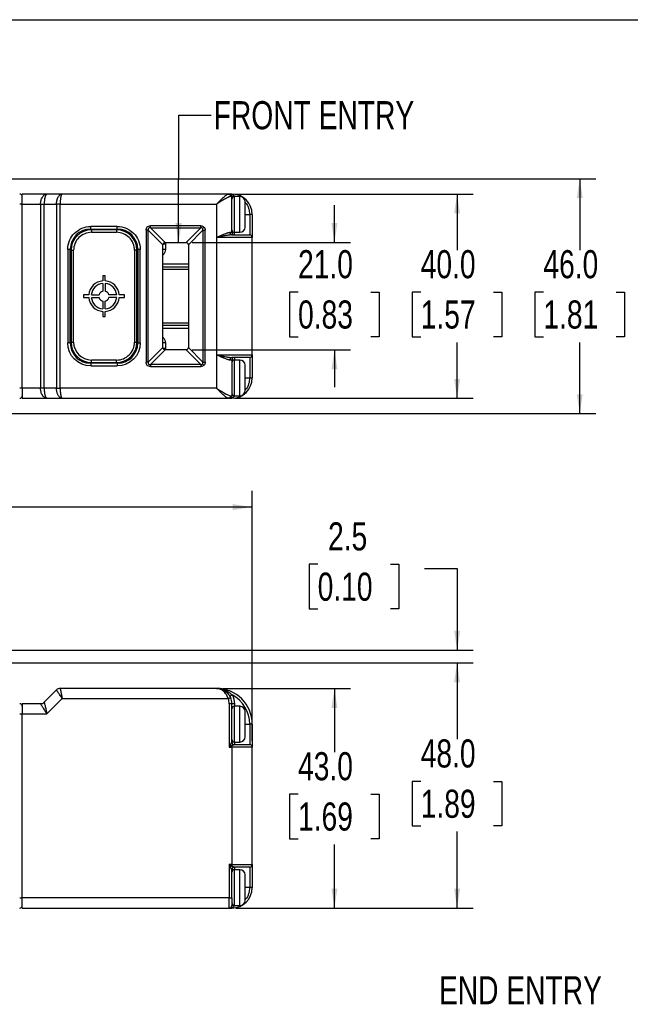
# Model space of a CAD drawing. Header units: millimetres. Extents: x 0 to 559, y 0 to 432.
# Tile 8 of 23: x 186 to 305, y 239 to 432. Entities that reach past the tile are written whole.
import ezdxf

# ---------------------------------------------------------------- set-up
doc = ezdxf.new("R2010")
doc.units = ezdxf.units.MM
doc.layers.add('DIMENSIONS', color=140, linetype='Continuous', lineweight=25)
doc.layers.add('TEXT', color=140, linetype='Continuous', lineweight=25)
doc.styles.add('SLDTEXTSTYLE0', font='TXT', dxfattribs={"width": 0.75})
doc.dimstyles.new('SLDDIMSTYLE0', dxfattribs={"dimtxt": 5.5, "dimasz": 3.81, "dimexe": 0, "dimexo": 0.0625, "dimgap": 1.375, "dimtad": 0, "dimtih": 1, "dimtoh": 1, "dimdec": 1, "dimrnd": 1e-09, "dimzin": 4, "dimdsep": 46, "dimtxsty": 'SLDTEXTSTYLE0', "dimsah": 1, "dimcen": 0.09, "dimadec": 0, "dimazin": 1, "dimtfac": 1, "dimtdec": 1, "dimtofl": 0, "dimtmove": 0, "dimatfit": 3, "dimfxl": 0, "dimfrac": 2, "dimtolj": 1, "dimtzin": 12, "dimarcsym": 0})
doc.dimstyles.new('SLDDIMSTYLE1', dxfattribs={"dimtxt": 5.5, "dimasz": 3.81, "dimexe": 0, "dimexo": 0.0625, "dimgap": 1.375, "dimtad": 0, "dimtih": 1, "dimtoh": 1, "dimdec": 1, "dimrnd": 1e-09, "dimzin": 12, "dimdsep": 46, "dimtxsty": 'SLDTEXTSTYLE0', "dimsah": 1, "dimcen": 0.09, "dimadec": 0, "dimazin": 3, "dimtfac": 1, "dimtdec": 1, "dimtmove": 0, "dimatfit": 0, "dimfxl": 0, "dimfrac": 2, "dimtolj": 1, "dimtzin": 12, "dimarcsym": 0})
doc.dimstyles.new('SLDDIMSTYLE2', dxfattribs={"dimtxt": 5.5, "dimasz": 3.81, "dimexe": 0, "dimexo": 0.0625, "dimgap": 1.375, "dimtad": 0, "dimtih": 1, "dimtoh": 1, "dimdec": 1, "dimrnd": 1e-09, "dimzin": 4, "dimdsep": 46, "dimtxsty": 'SLDTEXTSTYLE0', "dimsah": 1, "dimcen": 0.09, "dimadec": 0, "dimazin": 1, "dimtfac": 1, "dimtdec": 1, "dimtmove": 0, "dimatfit": 0, "dimfxl": 0, "dimfrac": 2, "dimtolj": 1, "dimtzin": 12, "dimarcsym": 0})
doc.dimstyles.new('SLDDIMSTYLE3', dxfattribs={"dimtxt": 0.18, "dimasz": 3.81, "dimexe": 0, "dimexo": 0.0625, "dimgap": 0, "dimtad": 0, "dimtih": 1, "dimtoh": 1, "dimdec": 0, "dimrnd": 1e-09, "dimzin": 0, "dimdsep": 46, "dimtxsty": 'Standard', "dimsah": 1, "dimcen": 0.09, "dimadec": 0, "dimazin": 0, "dimtfac": 3.81, "dimtdec": 0, "dimtofl": 0, "dimtmove": 0, "dimatfit": 3, "dimfxl": 0, "dimfrac": 2, "dimtolj": 1, "dimtzin": 0, "dimarcsym": 0})

# ---------------------------------------------------------------- blocks, each defined once
blk = doc.blocks.new('_D_1')
at = {"layer": 'DIMENSIONS'}
for p, q in [((56.5, 298.84), (56.5, 339.55)), ((231.5, 290.64), (231.5, 339.55)), ((56.5, 336.37), (132.43, 336.37)), ((136.89, 337.18), (135.22, 337.18)), ((135.22, 337.18), (135.22, 328.45)), ((151.12, 337.18), (152.79, 337.18)), ((152.79, 337.18), (152.79, 328.45)), ((231.5, 336.37), (155.58, 336.37)), ((135.22, 328.45), (136.89, 328.45)), ((152.79, 328.45), (151.12, 328.45))]:
    blk.add_line(p, q, dxfattribs=at)
for points in [[(56.5, 336.37), (60.31, 335.79), (60.31, 336.96)], [(231.5, 336.37), (227.69, 336.96), (227.69, 335.79)]]:
    blk.add_solid(points, dxfattribs=at)
at = {"layer": 'DIMENSIONS', "char_height": 5.5, "attachment_point": 1, "style": 'SLDTEXTSTYLE0'}
for s, insert in [('175.0', (134.86, 345.39)), ('6.89', (136.89, 335.54))]:
    blk.add_mtext(s, dxfattribs=dict(at, insert=insert))
blk = doc.blocks.new('_D_2')
at = {"layer": 'DIMENSIONS'}
for p, q in [((225.77, 300.87), (250.75, 300.87)), ((247.58, 300.87), (247.58, 288.41)), ((240.46, 280.18), (238.79, 280.18)), ((238.79, 280.18), (238.79, 271.45)), ((254.69, 280.18), (256.36, 280.18)), ((256.36, 280.18), (256.36, 271.45)), ((238.79, 271.45), (240.46, 271.45)), ((247.58, 257.87), (247.58, 270.33)), ((256.36, 271.45), (254.69, 271.45)), ((228.27, 257.87), (250.75, 257.87))]:
    blk.add_line(p, q, dxfattribs=at)
for points in [[(247.58, 300.87), (246.99, 297.06), (248.16, 297.06)], [(247.58, 257.87), (248.16, 261.68), (246.99, 261.68)]]:
    blk.add_solid(points, dxfattribs=at)
at = {"layer": 'DIMENSIONS', "char_height": 5.5, "attachment_point": 1, "style": 'SLDTEXTSTYLE0'}
for s, insert in [('43.0', (240.46, 288.39)), ('1.69', (240.46, 278.54))]:
    blk.add_mtext(s, dxfattribs=dict(at, insert=insert))
blk = doc.blocks.new('_D_3')
at = {"layer": 'DIMENSIONS'}
for p, q in [((171.39, 305.87), (274.75, 305.87)), ((271.58, 305.87), (271.58, 290.91)), ((264.46, 282.68), (262.79, 282.68)), ((262.79, 282.68), (262.79, 273.95)), ((278.69, 282.68), (280.36, 282.68)), ((280.36, 282.68), (280.36, 273.95)), ((262.79, 273.95), (264.46, 273.95)), ((280.36, 273.95), (278.69, 273.95)), ((271.58, 257.87), (271.58, 272.83)), ((228.27, 257.87), (274.75, 257.87))]:
    blk.add_line(p, q, dxfattribs=at)
for points in [[(271.58, 305.87), (270.99, 302.06), (272.16, 302.06)], [(271.58, 257.87), (272.16, 261.68), (270.99, 261.68)]]:
    blk.add_solid(points, dxfattribs=at)
at = {"layer": 'DIMENSIONS', "char_height": 5.5, "attachment_point": 1, "style": 'SLDTEXTSTYLE0'}
for s, insert in [('48.0', (264.46, 290.89)), ('1.89', (264.46, 281.04))]:
    blk.add_mtext(s, dxfattribs=dict(at, insert=insert))
blk = doc.blocks.new('_D_4')
at = {"layer": 'DIMENSIONS'}
for p, q in [((244.3, 325.18), (242.63, 325.18)), ((242.63, 325.18), (242.63, 316.45)), ((258.53, 325.18), (260.2, 325.18)), ((260.2, 325.18), (260.2, 316.45)), ((265.23, 324.37), (271.58, 324.37)), ((271.58, 324.37), (271.58, 308.37)), ((242.63, 316.45), (244.3, 316.45)), ((260.2, 316.45), (258.53, 316.45)), ((131.27, 308.37), (274.75, 308.37)), ((171.39, 305.87), (274.75, 305.87)), ((271.58, 305.87), (271.58, 298.55))]:
    blk.add_line(p, q, dxfattribs=at)
for points in [[(271.58, 308.37), (272.16, 312.18), (270.99, 312.18)], [(271.58, 305.87), (270.99, 302.06), (272.16, 302.06)]]:
    blk.add_solid(points, dxfattribs=at)
at = {"layer": 'DIMENSIONS', "char_height": 5.5, "attachment_point": 1, "style": 'SLDTEXTSTYLE0'}
for s, insert in [('2.5', (246.33, 333.39)), ('0.10', (244.3, 323.54))]:
    blk.add_mtext(s, dxfattribs=dict(at, insert=insert))
blk = doc.blocks.new('_D_5')
at = {"layer": 'DIMENSIONS'}
for p, q in [((247.58, 388.17), (247.58, 395.49)), ((219.77, 388.17), (250.75, 388.17)), ((240.46, 378.48), (238.79, 378.48)), ((238.79, 378.48), (238.79, 369.74)), ((254.69, 378.48), (256.36, 378.48)), ((256.36, 378.48), (256.36, 369.74)), ((238.79, 369.74), (240.46, 369.74)), ((256.36, 369.74), (254.69, 369.74)), ((219.77, 367.17), (250.75, 367.17)), ((247.58, 367.17), (247.58, 359.84))]:
    blk.add_line(p, q, dxfattribs=at)
for points in [[(247.58, 388.17), (248.16, 391.98), (246.99, 391.98)], [(247.58, 367.17), (246.99, 363.36), (248.16, 363.36)]]:
    blk.add_solid(points, dxfattribs=at)
at = {"layer": 'DIMENSIONS', "char_height": 5.5, "attachment_point": 1, "style": 'SLDTEXTSTYLE0'}
for s, insert in [('21.0', (240.46, 386.68)), ('0.83', (240.46, 376.83))]:
    blk.add_mtext(s, dxfattribs=dict(at, insert=insert))
blk = doc.blocks.new('_D_6')
at = {"layer": 'DIMENSIONS'}
for p, q in [((228.07, 397.67), (274.75, 397.67)), ((271.58, 397.67), (271.58, 386.7)), ((264.46, 378.48), (262.79, 378.48)), ((262.79, 378.48), (262.79, 369.74)), ((278.69, 378.48), (280.36, 378.48)), ((280.36, 378.48), (280.36, 369.74)), ((262.79, 369.74), (264.46, 369.74)), ((271.58, 357.67), (271.58, 368.63)), ((280.36, 369.74), (278.69, 369.74)), ((228.07, 357.67), (274.75, 357.67))]:
    blk.add_line(p, q, dxfattribs=at)
for points in [[(271.58, 397.67), (270.99, 393.86), (272.16, 393.86)], [(271.58, 357.67), (272.16, 361.48), (270.99, 361.48)]]:
    blk.add_solid(points, dxfattribs=at)
at = {"layer": 'DIMENSIONS', "char_height": 5.5, "attachment_point": 1, "style": 'SLDTEXTSTYLE0'}
for s, insert in [('40.0', (264.46, 386.68)), ('1.57', (264.46, 376.83))]:
    blk.add_mtext(s, dxfattribs=dict(at, insert=insert))
blk = doc.blocks.new('_D_7')
at = {"layer": 'DIMENSIONS'}
for p, q in [((171.39, 400.67), (298.75, 400.67)), ((295.58, 400.67), (295.58, 386.7)), ((288.46, 378.48), (286.79, 378.48)), ((286.79, 378.48), (286.79, 369.74)), ((302.69, 378.48), (304.36, 378.48)), ((304.36, 378.48), (304.36, 369.74)), ((286.79, 369.74), (288.46, 369.74)), ((295.58, 354.67), (295.58, 368.63)), ((304.36, 369.74), (302.69, 369.74)), ((171.39, 354.67), (298.75, 354.67))]:
    blk.add_line(p, q, dxfattribs=at)
for points in [[(295.58, 400.67), (294.99, 396.86), (296.16, 396.86)], [(295.58, 354.67), (296.16, 358.48), (294.99, 358.48)]]:
    blk.add_solid(points, dxfattribs=at)
at = {"layer": 'DIMENSIONS', "char_height": 5.5, "attachment_point": 1, "style": 'SLDTEXTSTYLE0'}
for s, insert in [('46.0', (288.46, 386.68)), ('1.81', (288.46, 376.83))]:
    blk.add_mtext(s, dxfattribs=dict(at, insert=insert))

msp = doc.modelspace()

# ---------------------------------------------------------------- linework, layer by layer
at = {"color": 7, "linetype": 'Continuous'}
msp.add_line((0, 431.8), (558.8, 431.8), dxfattribs=at)
for p, q in [((186.5, 395.67), (186.5, 397.67)), ((191.33, 397.67), (186.5, 397.67)), ((194.33, 397.67), (191.33, 397.67)), ((226.8, 397.67), (194.33, 397.67)), ((227.5, 397.67), (227, 397.67)), ((227.5, 397.17), (227.25, 397.17)), ((227.5, 397.6), (227.5, 397.67)), ((227.5, 390.17), (227.5, 397.17)), ((227.82, 397.13), (227.5, 397.13)), ((229.1, 397.17), (228, 397.17)), ((228, 390.17), (228, 397.17)), ((229.1, 390.17), (229.1, 397.17)), ((186.5, 395.67), (186, 395.67)), ((186.5, 359.67), (186.5, 395.67)), ((186.5, 395.67), (190.09, 395.67)), ((190.09, 395.67), (190.09, 359.67)), ((190.09, 395.67), (190.8, 395.67)), ((190.8, 359.67), (190.8, 395.67)), ((190.8, 395.67), (193.21, 395.67)), ((193.21, 395.67), (193.21, 359.67)), ((193.92, 395.67), (193.21, 395.67)), ((193.92, 395.67), (224.5, 395.67)), ((193.92, 359.67), (193.92, 395.67)), ((224.5, 395.67), (224.5, 389.17)), ((230.1, 393.67), (231, 393.67)), ((231, 393.67), (231, 389.67)), ((231.5, 393.67), (231, 393.67)), ((221.43, 391.45), (211.58, 391.45)), ((211.58, 391.02), (211.58, 391.45)), ((221.43, 391.02), (221.43, 391.45)), ((205.1, 391.32), (199.9, 391.32)), ((199.9, 390.82), (199.9, 391.32)), ((199.9, 390.82), (205.1, 390.82)), ((199.9, 390.82), (199.9, 390.66)), ((200.05, 390.67), (200.05, 390.17)), ((204.95, 390.67), (200.05, 390.67)), ((200.05, 390.17), (204.95, 390.17)), ((204.95, 390.67), (204.95, 390.17)), ((205.1, 390.82), (205.1, 391.32)), ((205.1, 390.82), (205.1, 390.66)), ((210.72, 390.59), (210.72, 364.74)), ((211.15, 390.59), (210.72, 390.59)), ((214.01, 387.73), (211.15, 390.59)), ((211.15, 364.74), (211.15, 390.59)), ((211.58, 391.02), (214.44, 388.16)), ((211.58, 391.02), (221.43, 391.02)), ((218.57, 388.16), (221.43, 391.02)), ((221.86, 390.59), (219, 387.73)), ((221.86, 390.59), (221.86, 364.74)), ((221.86, 390.59), (222.29, 390.59)), ((222.29, 364.74), (222.29, 390.59)), ((227.1, 390.17), (227.5, 390.17)), ((228, 390.17), (229.1, 390.17)), ((228, 389.67), (228, 390.17)), ((214, 367.67), (214, 387.67)), ((214.5, 387.82), (214.03, 387.82)), ((214.44, 388.16), (214.5, 387.82)), ((214.5, 388.17), (218.5, 388.17)), ((214.5, 387.82), (214.5, 386.82)), ((219, 387.67), (219, 367.67)), ((224.5, 389.17), (224.5, 366.17)), ((231.5, 389.17), (224.5, 389.17)), ((231.5, 366.17), (231.5, 389.17)), ((195.4, 386.82), (195.4, 368.52)), ((195.9, 386.82), (195.4, 386.82)), ((195.9, 368.52), (195.9, 386.82)), ((195.9, 386.82), (196.06, 386.82)), ((196.05, 386.67), (196.05, 368.67)), ((196.05, 386.67), (196.55, 386.67)), ((196.55, 368.67), (196.55, 386.67)), ((208.45, 386.67), (208.45, 368.67)), ((208.95, 386.67), (208.45, 386.67)), ((208.95, 386.82), (209.1, 386.82)), ((208.95, 368.67), (208.95, 386.67)), ((209.1, 386.82), (209.1, 368.52)), ((209.6, 386.82), (209.1, 386.82)), ((209.6, 368.52), (209.6, 386.82)), ((214.5, 386.82), (214, 386.82)), ((219, 383.92), (214, 383.92)), ((214, 383.42), (219, 383.42)), ((219, 382.92), (214, 382.92)), ((202.75, 381.67), (202.25, 381.67)), ((202.25, 381.67), (202.25, 380.66)), ((202.25, 380.15), (202.25, 378.63)), ((202.75, 380.66), (202.75, 381.67)), ((202.75, 380.15), (202.75, 378.63)), ((199.51, 377.92), (198.5, 377.92)), ((198.5, 377.92), (198.5, 377.42)), ((200.02, 377.92), (201.54, 377.92)), ((204.99, 377.92), (203.47, 377.92)), ((206.5, 377.92), (205.49, 377.92)), ((206.5, 377.42), (206.5, 377.92)), ((198.5, 377.42), (199.51, 377.42)), ((200.02, 377.42), (201.54, 377.42)), ((202.25, 376.7), (202.25, 375.18)), ((202.75, 375.18), (202.75, 376.7)), ((204.99, 377.42), (203.47, 377.42)), ((205.49, 377.42), (206.5, 377.42)), ((202.25, 374.68), (202.25, 373.67)), ((202.75, 373.67), (202.75, 374.68)), ((202.25, 373.67), (202.75, 373.67)), ((214, 372.42), (219, 372.42)), ((219, 371.92), (214, 371.92)), ((214, 371.42), (219, 371.42)), ((195.9, 368.52), (195.4, 368.52)), ((195.9, 368.52), (196.06, 368.52)), ((196.05, 368.67), (196.55, 368.67)), ((208.45, 368.67), (208.95, 368.67)), ((209.1, 368.52), (208.95, 368.52)), ((209.1, 368.52), (209.6, 368.52)), ((214.5, 368.52), (214, 368.52)), ((214.5, 368.52), (214.5, 367.52)), ((211.15, 364.74), (214.01, 367.6)), ((214.44, 367.17), (211.58, 364.31)), ((214.03, 367.52), (214.5, 367.52)), ((214.5, 367.52), (214.44, 367.17)), ((218.5, 367.17), (214.5, 367.17)), ((221.43, 364.31), (218.57, 367.17)), ((219, 367.6), (221.86, 364.74)), ((199.9, 364.52), (199.9, 364.67)), ((199.9, 364.52), (199.9, 364.02)), ((205.1, 364.52), (199.9, 364.52)), ((204.95, 365.17), (200.05, 365.17)), ((200.05, 364.67), (200.05, 365.17)), ((200.05, 364.67), (204.95, 364.67)), ((204.95, 364.67), (204.95, 365.17)), ((205.1, 364.52), (205.1, 364.67)), ((205.1, 364.52), (205.1, 364.02)), ((211.15, 364.74), (210.72, 364.74)), ((221.86, 364.74), (222.29, 364.74)), ((224.5, 366.17), (224.5, 359.67)), ((224.5, 366.17), (231.5, 366.17)), ((227.5, 365.17), (227.1, 365.17)), ((227.5, 365.17), (227.5, 358.17)), ((228, 365.67), (228, 365.17)), ((229.1, 365.17), (228, 365.17)), ((228, 358.17), (228, 365.17)), ((229.1, 358.17), (229.1, 365.17)), ((231, 365.67), (231, 361.67)), ((199.9, 364.02), (205.1, 364.02)), ((221.43, 364.31), (211.58, 364.31)), ((211.58, 364.31), (211.58, 363.88)), ((211.58, 363.88), (221.43, 363.88)), ((221.43, 364.31), (221.43, 363.88)), ((230.1, 361.67), (231, 361.67)), ((231, 361.67), (231.5, 361.67)), ((186.5, 359.67), (186, 359.67)), ((190.09, 359.67), (186.5, 359.67)), ((186.5, 359.67), (186.5, 357.67)), ((190.8, 359.67), (190.09, 359.67)), ((193.21, 359.67), (190.8, 359.67)), ((193.21, 359.67), (193.92, 359.67)), ((224.5, 359.67), (193.92, 359.67)), ((186.5, 357.67), (191.33, 357.67)), ((191.33, 357.67), (194.33, 357.67)), ((194.33, 357.67), (226.8, 357.67)), ((227, 357.67), (227.5, 357.67)), ((227.25, 358.17), (227.5, 358.17)), ((227.5, 358.2), (227.82, 358.2)), ((227.5, 357.67), (227.5, 357.73)), ((228, 358.17), (229.1, 358.17)), ((224.5, 300.87), (193.92, 300.87)), ((193.21, 300.58), (190.8, 298.17)), ((191.33, 295.87), (194.33, 298.87)), ((194.33, 298.87), (226.8, 298.87)), ((186.5, 297.87), (186.5, 295.87)), ((190.09, 297.87), (186.5, 297.87)), ((227, 297.87), (227, 289.37)), ((227.5, 297.87), (227, 297.87)), ((227.5, 290.37), (227.5, 297.87)), ((228, 297.87), (227.5, 297.87)), ((228, 297.87), (228, 297.37)), ((229.1, 297.37), (228, 297.37)), ((228, 293.42), (228, 297.37)), ((229.1, 290.37), (229.1, 297.37)), ((186, 295.87), (186.5, 295.87)), ((186.5, 259.87), (186.5, 295.87)), ((186.5, 295.87), (191.33, 295.87)), ((228, 290.37), (228, 293.42)), ((230.1, 293.87), (231, 293.87)), ((231, 293.87), (231, 289.87)), ((231.5, 293.87), (231, 293.87)), ((227, 289.37), (227.5, 289.37)), ((227.5, 290.37), (227.5, 290.37)), ((227.5, 289.37), (227.5, 289.62)), ((227.5, 289.37), (227.5, 266.37)), ((231.5, 289.37), (227.5, 289.37)), ((228, 290.37), (229.1, 290.37)), ((228, 290.37), (228, 289.87)), ((231.5, 266.37), (231.5, 289.37)), ((227.5, 266.37), (227, 266.37)), ((227, 266.37), (227, 259.87)), ((227.5, 266.12), (227.5, 266.37)), ((227.5, 266.37), (231.5, 266.37)), ((227.5, 259.87), (227.5, 265.37)), ((227.5, 265.37), (227.5, 265.37)), ((228, 265.87), (228, 265.37)), ((229.1, 265.37), (228, 265.37)), ((228, 262.55), (228, 265.37)), ((229.1, 258.37), (229.1, 265.37)), ((231, 265.87), (231, 261.87)), ((228, 258.37), (228, 262.55)), ((231, 261.87), (230.1, 261.87)), ((231.5, 261.87), (231, 261.87)), ((186, 259.87), (186.5, 259.87)), ((227, 259.87), (186.5, 259.87)), ((186.5, 257.87), (186.5, 259.87)), ((227, 259.87), (227.5, 259.87)), ((227, 257.87), (227, 259.87)), ((227.82, 258.41), (227.5, 258.41)), ((228, 258.37), (229.1, 258.37)), ((186.5, 257.87), (227, 257.87)), ((227, 257.87), (227.5, 257.87)), ((227.5, 257.87), (227.5, 257.94))]:
    msp.add_line(p, q)
at = {"flags": 128}
for points in [[(221.78, 390.94), (221.8, 390.96), (221.83, 390.99), (221.87, 391.03), (221.9, 391.06), (221.94, 391.1), (221.97, 391.13), (222.01, 391.17), (222.05, 391.21)], [(222.05, 364.12), (222.01, 364.16), (221.97, 364.2), (221.94, 364.23), (221.9, 364.27), (221.87, 364.3), (221.83, 364.34), (221.8, 364.37), (221.78, 364.39)], [(226.8, 298.87), (226.89, 298.91), (226.97, 298.95), (227.05, 298.98), (227.12, 299.01), (227.18, 299.04), (227.22, 299.06), (227.25, 299.07), (227.25, 299.07)], [(227.1, 299.37), (227.11, 299.38), (227.14, 299.39), (227.18, 299.41), (227.23, 299.45), (227.29, 299.48), (227.37, 299.53), (227.45, 299.57), (227.54, 299.62)], [(227.1, 299.37), (227.19, 299.2), (227.25, 299.07)]]:
    msp.add_lwpolyline(points, dxfattribs=at)
for centre, radius, start, end in [((186, 397.17), 0.5, 0, 90), ((226.77, 397.19), 0.48, 357.6144, 87.3969), ((227, 397.17), 0.5, 0, 90), ((227.38, 397.84), 0.276, 243.0976, 296.9024), ((227.5, 393.67), 4, 0, 90), ((228, 396.67), 0.5, 90, 180), ((227.79, 399.27), 2.12, 262.3571, 272.3951), ((229.1, 396.17), 1, 0, 90), ((199.9, 386.82), 4, 90, 180), ((200.05, 386.67), 4, 90, 180), ((204.95, 386.67), 4, 360, 90), ((205.1, 386.82), 4, 0, 90), ((227.57, 390.13), 0.47, 176.189, 265.5978), ((228, 390.67), 0.5, 180, 270), ((228, 390.17), 0.5, 180, 270), ((229.1, 391.17), 1, 270, 360), ((231, 389.17), 0.5, 0, 90), ((214.5, 387.67), 0.5, 97.2388, 172.7612), ((218.5, 387.67), 0.5, 7.2388, 82.7612), ((202.5, 377.67), 3, 94.7802, 175.2198), ((202.5, 377.67), 2.5, 95.7392, 174.2608), ((202.5, 377.67), 3, 4.7802, 85.2198), ((202.5, 377.67), 2.5, 5.7392, 84.2608), ((202.5, 377.67), 1, 104.4775, 165.5225), ((202.5, 377.67), 1, 14.4775, 75.5225), ((202.5, 377.67), 3, 184.7802, 265.2198), ((202.5, 377.67), 2.5, 185.7392, 264.2608), ((202.5, 377.67), 1, 194.4775, 255.5225), ((202.5, 377.67), 3, 274.7802, 355.2198), ((202.5, 377.67), 2.5, 275.7392, 354.2608), ((202.5, 377.67), 1, 284.4775, 345.5225), ((199.9, 368.52), 4, 180, 270), ((200.05, 368.67), 4, 180, 270), ((204.95, 368.67), 4, 270, 0), ((205.1, 368.52), 4, 270, 0), ((214.5, 367.67), 0.5, 187.2388, 262.7612), ((218.5, 367.67), 0.5, 277.2388, 352.7612), ((227.57, 365.2), 0.47, 94.4022, 183.811), ((228, 365.17), 0.5, 90, 180), ((228, 364.67), 0.5, 90, 180), ((229.1, 364.17), 1, 0, 90), ((231, 366.17), 0.5, 270, 0), ((227.5, 361.67), 4, 270, 0), ((228, 358.67), 0.5, 180, 270), ((229.1, 359.17), 1, 270, 0), ((186, 358.17), 0.5, 270, 0), ((226.77, 358.15), 0.48, 272.6031, 2.3856), ((227, 358.17), 0.5, 270, 0), ((227.38, 357.49), 0.276, 63.0976, 116.9024), ((227.82, 355.28), 2.9, 88.9549, 96.2929), ((193.92, 299.87), 1, 90, 135), ((224.5, 293.87), 7, 0, 90), ((224.5, 297.87), 3, 0, 23.5782), ((186, 297.37), 0.5, 0, 90), ((190.09, 298.87), 1, 270, 315), ((228, 296.87), 0.5, 90, 180), ((229.1, 296.37), 1, 0, 90), ((229.1, 291.37), 1, 270, 0), ((228.28, 290.64), 1.28, 217.0619, 232.9381), ((228, 290.87), 0.5, 180, 270), ((228, 290.37), 0.5, 180.0173, 269.7301), ((228, 290.37), 0.5, 180, 270), ((231, 289.37), 0.5, 0, 90), ((228.28, 265.1), 1.28, 127.0634, 142.9364), ((231, 266.37), 0.5, 270, 0), ((228, 265.37), 0.5, 90.2702, 179.9824), ((228, 265.37), 0.5, 90, 180), ((228, 264.87), 0.5, 90, 180), ((229.1, 264.37), 1, 0, 90), ((227.5, 261.87), 4, 270, 0), ((186, 258.37), 0.5, 270, 0), ((227, 258.37), 0.5, 270, 0), ((228, 258.87), 0.5, 180, 270), ((227.79, 256.27), 2.12, 87.6054, 97.6423), ((229.1, 259.37), 1, 270, 0), ((227.38, 257.69), 0.276, 63.0985, 116.9015)]:
    msp.add_arc(centre, radius, start, end)
for points, knots in [([(190.09, 395.67), (190.09, 395.71), (190.09, 395.79), (190.1, 395.91), (190.11, 396.04), (190.13, 396.16), (190.15, 396.28), (190.2, 396.49), (190.29, 396.77), (190.45, 397.09), (190.65, 397.35), (190.83, 397.5), (191, 397.6), (191.15, 397.65), (191.27, 397.66), (191.33, 397.67)], [0, 0, 0, 0, 0.0363507, 0.0729038, 0.1097134, 0.1468324, 0.1843124, 0.2222034, 0.3433365, 0.4741257, 0.5994551, 0.7424379, 0.8089159, 0.8947711, 1, 1, 1, 1]), ([(191.33, 397.67), (191.32, 397.66), (191.3, 397.66), (191.26, 397.65), (191.23, 397.63), (191.2, 397.61), (191.18, 397.58), (191.16, 397.55), (191.11, 397.49), (191.04, 397.35), (190.95, 397.09), (190.88, 396.77), (190.84, 396.45), (190.81, 396.16), (190.8, 395.92), (190.8, 395.75), (190.8, 395.67)], [0, 0, 0, 0, 0.0474974, 0.0914324, 0.1318052, 0.168616, 0.2018654, 0.2315539, 0.2576827, 0.4006582, 0.5260043, 0.6567864, 0.7779355, 0.8532556, 0.9271378, 1, 1, 1, 1]), ([(193.21, 395.67), (193.21, 395.71), (193.21, 395.8), (193.22, 395.94), (193.23, 396.07), (193.25, 396.21), (193.28, 396.35), (193.31, 396.48), (193.34, 396.61), (193.38, 396.73), (193.43, 396.86), (193.48, 396.97), (193.57, 397.14), (193.71, 397.35), (193.88, 397.5), (194.03, 397.6), (194.17, 397.65), (194.28, 397.66), (194.33, 397.67)], [0, 0, 0, 0, 0.04276, 0.085977, 0.12966, 0.173819, 0.218461, 0.263595, 0.309228, 0.355369, 0.402024, 0.4492, 0.496905, 0.620307, 0.757727, 0.820657, 0.901419, 1, 1, 1, 1]), ([(194.33, 397.67), (194.32, 397.66), (194.3, 397.66), (194.28, 397.65), (194.25, 397.63), (194.23, 397.61), (194.21, 397.58), (194.2, 397.55), (194.16, 397.48), (194.1, 397.35), (194.04, 397.11), (194, 396.88), (193.97, 396.65), (193.95, 396.41), (193.93, 396.17), (193.92, 395.92), (193.92, 395.75), (193.92, 395.67)], [0, 0, 0, 0, 0.044468, 0.085658, 0.12357, 0.158205, 0.189561, 0.217639, 0.242439, 0.379862, 0.503292, 0.590306, 0.675567, 0.759118, 0.841007, 0.921283, 1, 1, 1, 1]), ([(224.5, 395.67), (224.55, 395.71), (224.63, 395.79), (224.74, 395.91), (224.85, 396.02), (224.95, 396.12), (225.04, 396.21), (225.11, 396.29), (225.28, 396.46), (225.52, 396.7), (225.84, 397.01), (226.13, 397.27), (226.35, 397.45), (226.51, 397.56), (226.62, 397.62), (226.72, 397.66), (226.77, 397.66), (226.8, 397.67)], [0, 0, 0, 0, 0.046289, 0.089102, 0.128439, 0.164301, 0.196687, 0.225598, 0.251035, 0.383641, 0.49998, 0.630528, 0.749505, 0.814674, 0.878024, 0.939734, 1, 1, 1, 1]), ([(227.25, 397.17), (227.24, 397.16), (227.2, 397.16), (227.14, 397.15), (227.07, 397.14), (227, 397.12), (226.92, 397.09), (226.84, 397.05), (226.68, 396.98), (226.43, 396.86), (226.09, 396.66), (225.71, 396.43), (225.38, 396.23), (225.08, 396.04), (224.81, 395.87), (224.61, 395.74), (224.5, 395.67)], [0, 0, 0, 0, 0.03335, 0.067402, 0.10223, 0.137902, 0.174482, 0.212031, 0.250602, 0.368971, 0.500301, 0.616563, 0.749556, 0.814128, 0.89761, 1, 1, 1, 1]), ([(227, 397.67), (227.05, 397.66), (227.13, 397.66), (227.25, 397.65), (227.35, 397.64), (227.43, 397.62), (227.48, 397.6), (227.5, 397.6)], [0, 0, 0, 0, 0.260207, 0.490294, 0.690273, 0.860164, 1, 1, 1, 1]), ([(227.5, 397.6), (227.54, 397.59), (227.6, 397.57), (227.68, 397.52), (227.75, 397.48), (227.82, 397.44), (227.88, 397.38), (227.94, 397.3), (227.99, 397.22), (228, 397.17), (228, 397.15)], [0, 0, 0, 0, 0.157609, 0.293057, 0.406697, 0.498951, 0.655282, 0.78888, 0.90253, 1, 1, 1, 1]), ([(230.05, 396.04), (230.08, 396.01), (230.45, 395.72), (230.86, 394.88), (230.96, 394.06), (231, 393.67)], [0, 0, 0, 0, 0.050987, 0.540927, 1, 1, 1, 1]), ([(230.1, 393.12), (230.1, 393.44), (230.1, 393.92), (230.1, 394.56), (230.1, 395.02), (230.1, 395.42), (230.1, 395.84), (230.1, 396.14), (230.1, 396.13), (230.1, 396.12)], [0, 0, 0, 0, 0.210148, 0.324428, 0.438827, 0.553107, 0.667506, 0.877654, 1, 1, 1, 1]), ([(210.72, 390.59), (210.72, 390.83), (210.8, 391.06), (211.11, 391.37), (211.34, 391.45), (211.58, 391.45)], [0, 0, 0, 0, 0.5, 0.5, 1, 1, 1, 1]), ([(230.1, 391.21), (230.1, 391.2), (230.1, 391.17), (230.1, 391.32), (230.1, 391.54), (230.1, 391.86), (230.1, 392.36), (230.1, 392.82), (230.1, 393.12)], [0, 0, 0, 0, 0.116246, 0.267549, 0.419009, 0.570311, 0.721772, 1, 1, 1, 1]), ([(195.4, 386.82), (195.4, 388.01), (195.88, 389.15), (197.57, 390.84), (198.71, 391.32), (199.9, 391.32)], [0, 0, 0, 0, 0.5, 0.5, 1, 1, 1, 1]), ([(200.05, 390.17), (199.13, 390.17), (198.24, 389.8), (196.92, 388.48), (196.55, 387.59), (196.55, 386.67)], [0, 0, 0, 0, 0.5, 0.5, 1, 1, 1, 1]), ([(208.45, 386.67), (208.45, 387.59), (208.09, 388.48), (206.77, 389.8), (205.88, 390.17), (204.95, 390.17)], [0, 0, 0, 0, 0.5, 0.5, 1, 1, 1, 1]), ([(205.1, 391.32), (206.3, 391.32), (207.44, 390.84), (209.13, 389.15), (209.6, 388.01), (209.6, 386.82)], [0, 0, 0, 0, 0.5, 0.5, 1, 1, 1, 1]), ([(211.58, 391.02), (211.43, 391.05), (211.31, 391.02), (211.15, 390.86), (211.12, 390.74), (211.15, 390.59)], [0, 0, 0, 0, 0.5, 0.5, 1, 1, 1, 1]), ([(224.5, 389.17), (224.56, 389.19), (224.66, 389.24), (224.81, 389.3), (224.94, 389.36), (225.06, 389.42), (225.16, 389.46), (225.36, 389.55), (225.63, 389.67), (225.98, 389.82), (226.31, 389.96), (226.58, 390.06), (226.8, 390.12), (226.97, 390.16), (227.06, 390.16), (227.1, 390.17)], [0, 0, 0, 0, 0.0536041, 0.1024829, 0.1466365, 0.186065, 0.2207684, 0.2507472, 0.3837084, 0.5000789, 0.6318461, 0.7500728, 0.8397547, 0.9229012, 1, 1, 1, 1]), ([(227.54, 389.67), (227.5, 389.67), (227.42, 389.66), (227.28, 389.66), (227.13, 389.64), (226.97, 389.63), (226.79, 389.6), (226.59, 389.57), (226.37, 389.54), (226.14, 389.5), (225.9, 389.45), (225.62, 389.4), (225.3, 389.33), (224.92, 389.25), (224.65, 389.2), (224.5, 389.17)], [0, 0, 0, 0, 0.048061, 0.100132, 0.156281, 0.216571, 0.281059, 0.349793, 0.422809, 0.50013, 0.570791, 0.656045, 0.755996, 0.870677, 1, 1, 1, 1]), ([(214, 387.67), (214, 387.68), (214, 387.7), (214.01, 387.72), (214.01, 387.73)], [0, 0, 0, 0, 0.497058, 1, 1, 1, 1]), ([(214.44, 388.16), (214.45, 388.16), (214.47, 388.17), (214.49, 388.17), (214.5, 388.17)], [0, 0, 0, 0, 0.502942, 1, 1, 1, 1]), ([(218.5, 388.17), (218.51, 388.17), (218.54, 388.17), (218.56, 388.16), (218.57, 388.16)], [0, 0, 0, 0, 0.497058, 1, 1, 1, 1]), ([(219, 387.73), (219, 387.72), (219, 387.7), (219, 387.68), (219, 387.67)], [0, 0, 0, 0, 0.502942, 1, 1, 1, 1]), ([(214.5, 386.82), (214.48, 386.63), (214.45, 386.33), (214.26, 385.99), (214.13, 385.8), (214.02, 385.72), (214, 385.71)], [0, 0, 0, 0, 0.448939, 0.692988, 0.937465, 1, 1, 1, 1]), ([(204.95, 365.17), (205.88, 365.17), (206.77, 365.53), (208.09, 366.85), (208.45, 367.74), (208.45, 368.67)], [0, 0, 0, 0, 0.5, 0.5, 1, 1, 1, 1]), ([(214, 369.63), (214.02, 369.61), (214.13, 369.53), (214.26, 369.34), (214.45, 369), (214.48, 368.7), (214.5, 368.52)], [0, 0, 0, 0, 0.062526, 0.306578, 0.551057, 1, 1, 1, 1]), ([(214.01, 367.6), (214.01, 367.61), (214, 367.63), (214, 367.65), (214, 367.67)], [0, 0, 0, 0, 0.502942, 1, 1, 1, 1]), ([(214.5, 367.17), (214.49, 367.17), (214.47, 367.17), (214.45, 367.17), (214.44, 367.17)], [0, 0, 0, 0, 0.497058, 1, 1, 1, 1]), ([(218.57, 367.17), (218.56, 367.17), (218.54, 367.17), (218.51, 367.17), (218.5, 367.17)], [0, 0, 0, 0, 0.502942, 1, 1, 1, 1]), ([(219, 367.67), (219, 367.65), (219, 367.63), (219, 367.61), (219, 367.6)], [0, 0, 0, 0, 0.497058, 1, 1, 1, 1]), ([(211.58, 363.88), (211.34, 363.88), (211.11, 363.96), (210.8, 364.27), (210.72, 364.5), (210.72, 364.74)], [0, 0, 0, 0, 0.5, 0.5, 1, 1, 1, 1]), ([(211.15, 364.74), (211.12, 364.59), (211.15, 364.47), (211.31, 364.31), (211.43, 364.29), (211.58, 364.31)], [0, 0, 0, 0, 0.5, 0.5, 1, 1, 1, 1]), ([(227.1, 365.17), (227.08, 365.17), (227.04, 365.17), (226.97, 365.18), (226.89, 365.19), (226.8, 365.21), (226.7, 365.24), (226.55, 365.29), (226.31, 365.38), (225.98, 365.51), (225.63, 365.66), (225.29, 365.81), (224.9, 365.98), (224.65, 366.1), (224.5, 366.17)], [0, 0, 0, 0, 0.037846, 0.077135, 0.117938, 0.160322, 0.204343, 0.250051, 0.36827, 0.500059, 0.616422, 0.749405, 0.853462, 1, 1, 1, 1]), ([(224.5, 366.17), (224.57, 366.15), (224.7, 366.12), (224.89, 366.08), (225.08, 366.05), (225.25, 366.01), (225.4, 365.98), (225.55, 365.95), (225.69, 365.92), (225.82, 365.9), (225.93, 365.88), (226.04, 365.86), (226.23, 365.82), (226.5, 365.77), (226.82, 365.72), (227.1, 365.69), (227.33, 365.67), (227.47, 365.67), (227.54, 365.67)], [0, 0, 0, 0, 0.060604, 0.118201, 0.172772, 0.224303, 0.27279, 0.318231, 0.360629, 0.399993, 0.436331, 0.469655, 0.499979, 0.621591, 0.732224, 0.832021, 0.921193, 1, 1, 1, 1]), ([(230.1, 359.21), (230.1, 359.2), (230.1, 359.2), (230.1, 359.4), (230.1, 359.67), (230.1, 360.02), (230.1, 360.56), (230.1, 361.34), (230.1, 362.15), (230.1, 362.76), (230.1, 363.2), (230.1, 363.57), (230.1, 363.96), (230.1, 364.07), (230.1, 364.14)], [0, 0, 0, 0, 0.082111, 0.149998, 0.217956, 0.285843, 0.353801, 0.478637, 0.603474, 0.671361, 0.739319, 0.807205, 0.875163, 1, 1, 1, 1]), ([(231, 361.67), (230.96, 361.27), (230.86, 360.45), (230.45, 359.6), (230.08, 359.31), (230.04, 359.29)], [0, 0, 0, 0, 0.45747, 0.9457, 1, 1, 1, 1]), ([(191.33, 357.67), (191.3, 357.67), (191.25, 357.67), (191.17, 357.68), (191.1, 357.7), (191.03, 357.72), (190.97, 357.75), (190.92, 357.78), (190.81, 357.85), (190.65, 357.98), (190.45, 358.24), (190.29, 358.56), (190.18, 358.88), (190.13, 359.17), (190.1, 359.41), (190.09, 359.58), (190.09, 359.67)], [0, 0, 0, 0, 0.047497, 0.091432, 0.131805, 0.168616, 0.201865, 0.231554, 0.257683, 0.400658, 0.526004, 0.656786, 0.777935, 0.853256, 0.927138, 1, 1, 1, 1]), ([(190.8, 359.67), (190.8, 359.62), (190.8, 359.54), (190.8, 359.42), (190.81, 359.29), (190.81, 359.17), (190.82, 359.05), (190.84, 358.84), (190.88, 358.56), (190.95, 358.24), (191.04, 357.98), (191.12, 357.83), (191.19, 357.73), (191.26, 357.68), (191.31, 357.67), (191.33, 357.67)], [0, 0, 0, 0, 0.036351, 0.072904, 0.109713, 0.146832, 0.184312, 0.222203, 0.343336, 0.474126, 0.599455, 0.742438, 0.808916, 0.894771, 1, 1, 1, 1]), ([(194.33, 357.67), (194.31, 357.67), (194.26, 357.67), (194.19, 357.68), (194.12, 357.7), (194.06, 357.72), (194.01, 357.75), (193.96, 357.78), (193.86, 357.85), (193.71, 357.99), (193.55, 358.22), (193.44, 358.45), (193.35, 358.68), (193.29, 358.92), (193.24, 359.16), (193.22, 359.41), (193.21, 359.58), (193.21, 359.67)], [0, 0, 0, 0, 0.044468, 0.085658, 0.12357, 0.158205, 0.189561, 0.217639, 0.242439, 0.379862, 0.503292, 0.590306, 0.675567, 0.759118, 0.841007, 0.921283, 1, 1, 1, 1]), ([(193.92, 359.67), (193.92, 359.62), (193.92, 359.53), (193.92, 359.39), (193.93, 359.26), (193.93, 359.12), (193.94, 358.99), (193.95, 358.85), (193.97, 358.72), (193.98, 358.6), (194, 358.48), (194.02, 358.36), (194.05, 358.19), (194.1, 357.99), (194.16, 357.83), (194.22, 357.73), (194.27, 357.68), (194.31, 357.67), (194.33, 357.67)], [0, 0, 0, 0, 0.04276, 0.085977, 0.12966, 0.173819, 0.218461, 0.263595, 0.309228, 0.355369, 0.402024, 0.4492, 0.496905, 0.620307, 0.757727, 0.820657, 0.901419, 1, 1, 1, 1]), ([(226.8, 357.67), (226.78, 357.67), (226.75, 357.67), (226.7, 357.68), (226.65, 357.7), (226.59, 357.73), (226.53, 357.76), (226.46, 357.81), (226.33, 357.9), (226.13, 358.06), (225.84, 358.32), (225.52, 358.63), (225.24, 358.91), (224.99, 359.16), (224.77, 359.39), (224.6, 359.57), (224.5, 359.67)], [0, 0, 0, 0, 0.034284, 0.069011, 0.104221, 0.13995, 0.176232, 0.213101, 0.250588, 0.369552, 0.500113, 0.61644, 0.749058, 0.813792, 0.89744, 1, 1, 1, 1]), ([(224.5, 359.67), (224.77, 359.5), (225.03, 359.33), (225.55, 359), (225.8, 358.84), (226.28, 358.56), (226.52, 358.42), (226.94, 358.23), (227.12, 358.17), (227.25, 358.17)], [0, 0, 0, 0, 0.25, 0.25, 0.5, 0.5, 0.75, 0.75, 1, 1, 1, 1]), ([(227.5, 357.73), (227.47, 357.72), (227.41, 357.71), (227.3, 357.69), (227.16, 357.67), (227.06, 357.67), (227, 357.67)], [0, 0, 0, 0, 0.179493, 0.40596, 0.679454, 1, 1, 1, 1]), ([(228, 358.18), (228, 358.17), (227.99, 358.13), (227.97, 358.09), (227.95, 358.04), (227.91, 357.99), (227.86, 357.93), (227.79, 357.87), (227.67, 357.8), (227.57, 357.76), (227.5, 357.73)], [0, 0, 0, 0, 0.063429, 0.133369, 0.211109, 0.297705, 0.394018, 0.500755, 0.706743, 1, 1, 1, 1]), ([(193.92, 300.87), (193.92, 300.87), (193.92, 300.87), (193.92, 300.86), (193.93, 300.83), (193.93, 300.8), (193.94, 300.75), (193.95, 300.7), (193.97, 300.64), (193.98, 300.57), (194, 300.48), (194.02, 300.39), (194.05, 300.23), (194.1, 299.98), (194.16, 299.68), (194.22, 299.41), (194.27, 299.16), (194.31, 298.97), (194.33, 298.87)], [0, 0, 0, 0, 0.04276, 0.085977, 0.12966, 0.173819, 0.218461, 0.263595, 0.309228, 0.355369, 0.402024, 0.4492, 0.496905, 0.620307, 0.757727, 0.820657, 0.901419, 1, 1, 1, 1]), ([(226.8, 298.87), (226.78, 298.91), (226.75, 299), (226.7, 299.13), (226.65, 299.25), (226.59, 299.38), (226.53, 299.5), (226.46, 299.62), (226.33, 299.82), (226.13, 300.09), (225.84, 300.37), (225.52, 300.6), (225.24, 300.73), (224.99, 300.81), (224.77, 300.86), (224.6, 300.87), (224.5, 300.87)], [0, 0, 0, 0, 0.034284, 0.069011, 0.104221, 0.13995, 0.176232, 0.213101, 0.250588, 0.369552, 0.500113, 0.61644, 0.749058, 0.813792, 0.89744, 1, 1, 1, 1]), ([(224.5, 300.87), (224.77, 300.87), (225.03, 300.84), (225.55, 300.7), (225.8, 300.59), (226.28, 300.3), (226.52, 300.12), (226.94, 299.66), (227.12, 299.38), (227.25, 299.07)], [0, 0, 0, 0, 0.25, 0.25, 0.5, 0.5, 0.75, 0.75, 1, 1, 1, 1]), ([(224.5, 300.87), (224.57, 300.87), (224.7, 300.87), (224.89, 300.86), (225.08, 300.84), (225.25, 300.81), (225.4, 300.78), (225.55, 300.74), (225.69, 300.71), (225.82, 300.67), (225.93, 300.63), (226.04, 300.59), (226.23, 300.52), (226.5, 300.39), (226.82, 300.2), (227.1, 300.01), (227.33, 299.82), (227.47, 299.68), (227.54, 299.62)], [0, 0, 0, 0, 0.060604, 0.118201, 0.172772, 0.224303, 0.27279, 0.318231, 0.360629, 0.399993, 0.436331, 0.469655, 0.499979, 0.621591, 0.732224, 0.832021, 0.921193, 1, 1, 1, 1]), ([(194.33, 298.87), (194.31, 298.91), (194.26, 298.99), (194.19, 299.1), (194.12, 299.2), (194.06, 299.29), (194.01, 299.37), (193.96, 299.44), (193.86, 299.59), (193.71, 299.82), (193.55, 300.06), (193.44, 300.24), (193.35, 300.36), (193.29, 300.46), (193.24, 300.53), (193.22, 300.57), (193.21, 300.58), (193.21, 300.58)], [0, 0, 0, 0, 0.044468, 0.085658, 0.12357, 0.158205, 0.189561, 0.217639, 0.242439, 0.379862, 0.503292, 0.590306, 0.675567, 0.759118, 0.841007, 0.921283, 1, 1, 1, 1]), ([(191.33, 295.87), (191.3, 295.92), (191.25, 296.01), (191.17, 296.13), (191.1, 296.25), (191.03, 296.36), (190.97, 296.45), (190.92, 296.53), (190.81, 296.72), (190.65, 296.98), (190.45, 297.3), (190.29, 297.55), (190.18, 297.72), (190.13, 297.81), (190.1, 297.86), (190.09, 297.87), (190.09, 297.87)], [0, 0, 0, 0, 0.047497, 0.091432, 0.131805, 0.168616, 0.201865, 0.231554, 0.257683, 0.400658, 0.526004, 0.656786, 0.777935, 0.853256, 0.927138, 1, 1, 1, 1]), ([(190.8, 298.17), (190.8, 298.16), (190.8, 298.16), (190.8, 298.15), (190.81, 298.13), (190.81, 298.1), (190.82, 298.05), (190.84, 297.97), (190.88, 297.8), (190.95, 297.51), (191.04, 297.14), (191.12, 296.8), (191.19, 296.48), (191.26, 296.2), (191.31, 295.99), (191.33, 295.87)], [0, 0, 0, 0, 0.036351, 0.072904, 0.109713, 0.146832, 0.184312, 0.222203, 0.343336, 0.474126, 0.599455, 0.742438, 0.808916, 0.894771, 1, 1, 1, 1]), ([(230.1, 293.55), (230.1, 293.87), (230.1, 294.35), (230.1, 294.97), (230.1, 295.41), (230.1, 295.78), (230.1, 296.15), (230.1, 296.39), (230.1, 296.34), (230.1, 296.33)], [0, 0, 0, 0, 0.221307, 0.341655, 0.462129, 0.582476, 0.702951, 0.924258, 1, 1, 1, 1]), ([(230.1, 291.41), (230.1, 291.41), (230.1, 291.41), (230.1, 291.61), (230.1, 291.88), (230.1, 292.23), (230.1, 292.77), (230.1, 293.24), (230.1, 293.55)], [0, 0, 0, 0, 0.171552, 0.313385, 0.455368, 0.597201, 0.739184, 1, 1, 1, 1]), ([(227, 289.37), (227.03, 289.42), (227.07, 289.5), (227.13, 289.61), (227.18, 289.71), (227.22, 289.8), (227.24, 289.85), (227.25, 289.87)], [0, 0, 0, 0, 0.2602072, 0.4902941, 0.6902729, 0.8601635, 1, 1, 1, 1]), ([(227.5, 289.62), (227.47, 289.61), (227.41, 289.57), (227.3, 289.52), (227.16, 289.45), (227.06, 289.4), (227, 289.37)], [0, 0, 0, 0, 0.179493, 0.40596, 0.679454, 1, 1, 1, 1]), ([(227.25, 289.87), (227.27, 289.91), (227.31, 289.99), (227.36, 290.09), (227.41, 290.18), (227.45, 290.26), (227.48, 290.32), (227.5, 290.36), (227.5, 290.37), (227.5, 290.37)], [0, 0, 0, 0, 0.181342, 0.347564, 0.499395, 0.65216, 0.783811, 0.897939, 1, 1, 1, 1]), ([(228, 289.87), (228, 289.87), (227.99, 289.87), (227.97, 289.86), (227.95, 289.85), (227.91, 289.83), (227.86, 289.81), (227.79, 289.77), (227.67, 289.71), (227.57, 289.66), (227.5, 289.62)], [0, 0, 0, 0, 0.063429, 0.133369, 0.211109, 0.297705, 0.394018, 0.500755, 0.706743, 1, 1, 1, 1]), ([(228, 289.87), (228.84, 289.87), (229.6, 289.87), (230.7, 289.87), (231, 289.87), (231, 289.87)], [0, 0, 0, 0, 0.5, 0.5, 1, 1, 1, 1]), ([(231.5, 289.44), (231.5, 289.49), (231.5, 289.75), (231.5, 289.79), (231.5, 289.82)], [0, 0, 0, 0, 0.1881043, 1, 1, 1, 1]), ([(227.25, 265.87), (227.24, 265.9), (227.21, 265.97), (227.15, 266.08), (227.08, 266.22), (227.03, 266.32), (227, 266.37)], [0, 0, 0, 0, 0.179493, 0.40596, 0.679454, 1, 1, 1, 1]), ([(227, 266.37), (227.05, 266.35), (227.13, 266.31), (227.25, 266.25), (227.35, 266.2), (227.43, 266.16), (227.48, 266.13), (227.5, 266.12)], [0, 0, 0, 0, 0.260207, 0.490294, 0.690273, 0.860164, 1, 1, 1, 1]), ([(227.5, 266.12), (227.54, 266.1), (227.6, 266.07), (227.68, 266.03), (227.75, 265.99), (227.82, 265.96), (227.88, 265.93), (227.94, 265.9), (227.99, 265.88), (228, 265.87), (228, 265.87)], [0, 0, 0, 0, 0.157609, 0.293057, 0.406697, 0.498951, 0.655282, 0.78888, 0.90253, 1, 1, 1, 1]), ([(231.5, 266.37), (231.5, 266.37), (231.5, 265.9), (231.5, 264.21), (231.5, 263.07), (231.5, 261.87)], [0, 0, 0, 0, 0.5, 0.5, 1, 1, 1, 1]), ([(227.5, 265.37), (227.5, 265.37), (227.5, 265.38), (227.5, 265.39), (227.49, 265.41), (227.47, 265.44), (227.46, 265.48), (227.44, 265.52), (227.4, 265.59), (227.34, 265.71), (227.28, 265.82), (227.25, 265.87)], [0, 0, 0, 0, 0.057443, 0.117878, 0.182584, 0.252609, 0.328778, 0.411735, 0.501979, 0.734422, 1, 1, 1, 1]), ([(231, 265.87), (231, 265.87), (230.7, 265.87), (229.6, 265.87), (228.84, 265.87), (228, 265.87)], [0, 0, 0, 0, 0.5, 0.5, 1, 1, 1, 1]), ([(230.1, 262.36), (230.1, 262.66), (230.1, 263.13), (230.1, 263.64), (230.1, 263.96), (230.1, 264.2), (230.1, 264.36), (230.1, 264.34), (230.1, 264.33)], [0, 0, 0, 0, 0.273328, 0.421966, 0.570759, 0.719396, 0.86819, 1, 1, 1, 1]), ([(230.1, 259.42), (230.1, 259.41), (230.1, 259.38), (230.1, 259.67), (230.1, 260.07), (230.1, 260.47), (230.1, 260.92), (230.1, 261.56), (230.1, 262.04), (230.1, 262.36)], [0, 0, 0, 0, 0.110299, 0.323332, 0.43918, 0.55515, 0.670997, 0.786967, 1, 1, 1, 1]), ([(231, 261.87), (230.96, 261.48), (230.86, 260.66), (230.45, 259.81), (230.08, 259.52), (230.04, 259.49)], [0, 0, 0, 0, 0.458133, 0.947072, 1, 1, 1, 1]), ([(228, 258.39), (228, 258.37), (227.99, 258.34), (227.97, 258.29), (227.95, 258.24), (227.91, 258.19), (227.86, 258.14), (227.79, 258.08), (227.67, 258), (227.57, 257.96), (227.5, 257.94)], [0, 0, 0, 0, 0.0634295, 0.1333689, 0.2111093, 0.297705, 0.394018, 0.5007549, 0.7067434, 1, 1, 1, 1]), ([(227.5, 257.94), (227.47, 257.93), (227.41, 257.91), (227.3, 257.89), (227.16, 257.88), (227.06, 257.87), (227, 257.87)], [0, 0, 0, 0, 0.179493, 0.40596, 0.679454, 1, 1, 1, 1])]:
    msp.add_open_spline(points, degree=3, knots=knots)
for points in [[(226.8, 397.67), (226.93, 397.67), (227, 397.67), (227, 397.67)], [(231.5, 393.67), (231.5, 391.18), (231.5, 389.17), (231.5, 389.17)], [(221.43, 391.45), (221.67, 391.45), (221.9, 391.37), (222.05, 391.21)], [(221.78, 390.94), (221.7, 391.02), (221.58, 391.05), (221.43, 391.02)], [(221.86, 390.59), (221.88, 390.74), (221.86, 390.86), (221.78, 390.94)], [(222.05, 391.21), (222.21, 391.06), (222.29, 390.83), (222.29, 390.59)], [(227.54, 389.67), (229.67, 389.67), (231, 389.67), (231, 389.67)], [(199.9, 364.02), (197.42, 364.02), (195.4, 366.03), (195.4, 368.52)], [(196.55, 368.67), (196.55, 366.73), (198.12, 365.17), (200.05, 365.17)], [(209.6, 368.52), (209.6, 366.03), (207.59, 364.02), (205.1, 364.02)], [(221.43, 364.31), (221.58, 364.29), (221.7, 364.31), (221.78, 364.39)], [(221.78, 364.39), (221.86, 364.47), (221.88, 364.59), (221.86, 364.74)], [(222.29, 364.74), (222.29, 364.5), (222.21, 364.27), (222.05, 364.12)], [(231, 365.67), (231, 365.67), (229.67, 365.67), (227.54, 365.67)], [(231.5, 366.17), (231.5, 366.17), (231.5, 364.15), (231.5, 361.67)], [(222.05, 364.12), (221.9, 363.96), (221.67, 363.88), (221.43, 363.88)], [(227, 357.67), (227, 357.67), (226.93, 357.67), (226.8, 357.67)], [(227, 297.87), (227, 298.22), (226.93, 298.56), (226.8, 298.87)], [(227.54, 299.62), (227.84, 299.09), (228, 298.49), (228, 297.87)], [(231, 293.87), (231, 296.28), (229.67, 298.5), (227.54, 299.62)], [(231.5, 293.87), (231.5, 291.39), (231.5, 289.37), (231.5, 289.37)], [(228, 289.87), (228, 289.87), (228, 289.87), (228, 289.87)], [(228, 265.87), (228, 265.87), (228, 265.87), (228, 265.87)], [(227.5, 259.87), (227.5, 259.04), (227.5, 258.37), (227.5, 258.37)]]:
    msp.add_open_spline(points, degree=3)

# ---------------------------------------------------------------- texts
at = {"layer": 'TEXT', "char_height": 5.5, "attachment_point": 1, "style": 'SLDTEXTSTYLE0'}
for s, insert in [('FRONT ENTRY', (223.96, 415.85)), ('END ENTRY', (268.03, 244.53))]:
    msp.add_mtext(s, dxfattribs=dict(at, insert=insert))

# ---------------------------------------------------------------- dimensions: what is measured, and where the dimension line sits
at = {"layer": 'DIMENSIONS'}
for base, p1, p2, angle, dimstyle, picture, middle in [((295.58, 354.67), (170.12, 400.67), (170.12, 354.67), 90, 'SLDDIMSTYLE0', '_D_7', (295.58, 377.67)), ((271.58, 357.67), (226.8, 397.67), (226.8, 357.67), 90, 'SLDDIMSTYLE0', '_D_6', (271.58, 377.67)), ((247.58, 367.17), (218.5, 388.17), (218.5, 367.17), 90, 'SLDDIMSTYLE2', '_D_5', (247.58, 377.67)), ((231.5, 336.37), (56.5, 297.57), (231.5, 289.37), 0, 'SLDDIMSTYLE0', '_D_1', (144, 336.37)), ((271.58, 308.37), (170.12, 305.87), (130, 308.37), 90, 'SLDDIMSTYLE1', '_D_4', (271.58, 324.37)), ((271.58, 257.87), (170.12, 305.87), (227, 257.87), 90, 'SLDDIMSTYLE0', '_D_3', (271.58, 281.87)), ((247.58, 257.87), (224.5, 300.87), (227, 257.87), 90, 'SLDDIMSTYLE0', '_D_2', (247.58, 279.37))]:
    dim = msp.add_linear_dim(base=base, p1=p1, p2=p2, angle=angle, dimstyle=dimstyle, dxfattribs=at)
    dim.commit()
    dim.dimension.update_dxf_attribs({"geometry": picture, "text_midpoint": middle, "dimtype": 160})

# ---------------------------------------------------------------- leaders
at = {"layer": 'TEXT'}
msp.add_leader([(217.09, 388.17), (217.11, 413.11), (223.46, 413.11)], dimstyle='SLDDIMSTYLE3', dxfattribs=at)

doc.saveas('drawing.dxf')
